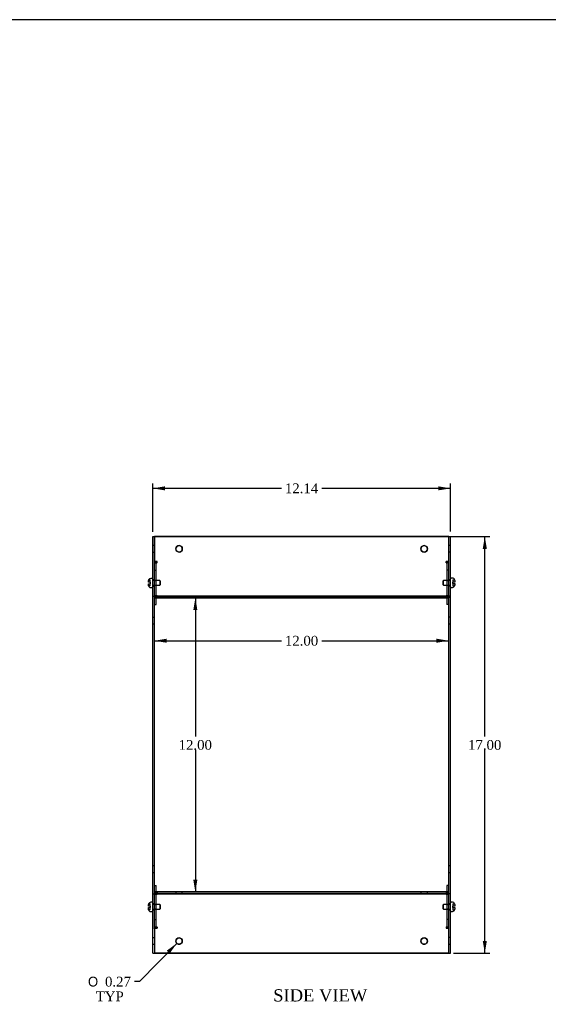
# Model space of a CAD drawing. Header units: inches. Extents: x 0.2 to 89.8, y -0.5 to 59.8.
# Tile 6 of 8: x 45 to 66.6, y 19.6 to 59.8. Entities that reach past the tile are written whole.
import ezdxf
from ezdxf.enums import TextEntityAlignment as Align
from ezdxf.lldxf.tags import DXFTag

# ---------------------------------------------------------------- set-up
doc = ezdxf.new("R2010")
doc.units = ezdxf.units.IN
doc.header["$MEASUREMENT"] = 0
for name, color, linetype in [('COM55579-6', 7, 'Continuous'), ('COM55580-6', 7, 'Continuous'), ('Default', 7, 'Continuous'), ('SCS19491', 7, 'Continuous')]:
    doc.layers.add(name, color=color, linetype=linetype)
doc.styles.add('SEACAD_Solid_Edge_ANSI1_Symbols', font='txt')
doc.styles.add('SEACAD_Times_New_Roman', font='times.ttf')
tags = doc.linetypes.add('HIDDEN2', pattern=[0.1875, 0.125, -0.0625]).pattern_tags.tags
tags[6:7] = [DXFTag(74, 4), DXFTag(75, 0), DXFTag(340, '0'), DXFTag(46, 0.0), DXFTag(50, 0.0), DXFTag(44, 0.0), DXFTag(45, 0.0)]
tags[4:5] = [DXFTag(74, 4), DXFTag(75, 0), DXFTag(340, '0'), DXFTag(46, 0.0), DXFTag(50, 0.0), DXFTag(44, 0.0), DXFTag(45, 0.0)]
doc.dimstyles.new('HAMMOND_(STH_-_66x44)', dxfattribs={"dimtxt": 0.4, "dimasz": 0.5, "dimexe": 0.2, "dimexo": 0.2, "dimgap": 0.1, "dimtad": 0, "dimtih": 1, "dimtoh": 1, "dimzin": 0, "dimdsep": 46, "dimtxsty": 'SEACAD_Times_New_Roman', "dimblk1": '_SE_FILLED', "dimblk2": '_SE_FILLED', "dimsah": 1, "dimcen": 0.2, "dimadec": 0, "dimazin": 0, "dimtfac": 0.8, "dimtofl": 0, "dimtmove": 0, "dimatfit": 3, "dimfxl": 1, "dimtolj": 1, "dimtzin": 0, "dimarcsym": 0})

# ---------------------------------------------------------------- blocks, each defined once
blk = doc.blocks.new('SE6')
at = {"layer": 'COM55579-6', "color": 7, "linetype": 'Continuous'}
for p, q in [((50.457, 38.693), (50.529, 38.693)), ((50.457, 37.704), (50.457, 38.693)), ((50.529, 37.704), (50.529, 38.693)), ((62.529, 38.7), (62.601, 38.7)), ((62.529, 38.693), (62.529, 38.7)), ((62.601, 37.711), (62.601, 38.7)), ((50.457, 37.684), (50.457, 37.704)), ((50.457, 36.274), (50.457, 37.684)), ((50.529, 37.684), (50.529, 37.704)), ((50.529, 36.274), (50.529, 37.684)), ((62.529, 37.69), (62.529, 37.708)), ((62.529, 36.28), (62.529, 37.69)), ((62.601, 37.69), (62.601, 37.711)), ((62.601, 36.28), (62.601, 37.69)), ((50.457, 36.265), (50.457, 36.274)), ((50.457, 24.121), (50.457, 36.265)), ((50.457, 36.265), (50.529, 36.265)), ((50.529, 36.265), (50.529, 36.274)), ((50.529, 24.121), (50.529, 36.265)), ((62.529, 36.272), (62.529, 36.28)), ((62.529, 24.193), (62.529, 36.272)), ((62.529, 36.272), (62.601, 36.272)), ((62.601, 36.272), (62.601, 36.28)), ((62.601, 24.128), (62.601, 36.272)), ((50.457, 24.121), (50.529, 24.121)), ((50.457, 24.113), (50.457, 24.121)), ((50.457, 22.703), (50.457, 24.113)), ((50.529, 24.113), (50.529, 24.121)), ((50.529, 22.703), (50.529, 24.113)), ((62.529, 24.128), (62.601, 24.128)), ((62.529, 22.711), (62.529, 24.111)), ((62.601, 24.119), (62.601, 24.128)), ((62.601, 22.709), (62.601, 24.119)), ((50.457, 22.682), (50.457, 22.703)), ((50.457, 21.693), (50.457, 22.682)), ((50.529, 22.685), (50.529, 22.703)), ((62.601, 22.688), (62.601, 22.709)), ((62.601, 21.7), (62.601, 22.688)), ((50.457, 21.693), (50.529, 21.693)), ((50.529, 21.693), (50.529, 21.693)), ((62.529, 21.7), (62.601, 21.7))]:
    blk.add_line(p, q, dxfattribs=at)
at = {"layer": 'COM55579-6', "color": 7, "linetype": 'HIDDEN2'}
for p, q in [((50.529, 38.326), (50.457, 38.326)), ((62.601, 38.333), (62.529, 38.333)), ((50.457, 38.06), (50.529, 38.06)), ((62.529, 38.067), (62.601, 38.067)), ((50.529, 36.927), (50.457, 36.927)), ((50.457, 36.677), (50.529, 36.677)), ((62.601, 36.933), (62.529, 36.933)), ((62.529, 36.683), (62.601, 36.683)), ((50.529, 35.398), (50.457, 35.398)), ((62.601, 35.405), (62.529, 35.405)), ((50.457, 35.132), (50.529, 35.132)), ((62.529, 35.139), (62.601, 35.139)), ((50.529, 25.254), (50.457, 25.254)), ((50.457, 24.988), (50.529, 24.988)), ((62.601, 25.261), (62.529, 25.261)), ((62.529, 24.995), (62.601, 24.995)), ((50.529, 23.709), (50.457, 23.709)), ((62.601, 23.716), (62.529, 23.716)), ((50.457, 23.459), (50.529, 23.459)), ((62.529, 23.466), (62.601, 23.466)), ((50.529, 22.326), (50.457, 22.326)), ((62.601, 22.333), (62.529, 22.333)), ((50.457, 22.06), (50.529, 22.06)), ((62.529, 22.067), (62.601, 22.067))]:
    blk.add_line(p, q, dxfattribs=at)
at = {"layer": 'COM55580-6', "color": 7, "linetype": 'HIDDEN2'}
for p, q in [((50.529, 38.693), (62.529, 38.693)), ((50.637, 37.675), (50.529, 37.675)), ((50.637, 37.624), (50.535, 37.624)), ((50.637, 37.624), (50.535, 37.624)), ((50.601, 36.2), (50.601, 37.599)), ((50.637, 37.624), (50.637, 37.675)), ((50.637, 37.624), (50.637, 37.624)), ((50.637, 37.624), (50.637, 37.624)), ((62.529, 37.675), (62.421, 37.675)), ((62.421, 37.624), (62.421, 37.675)), ((62.523, 37.624), (62.421, 37.624)), ((62.421, 37.624), (62.421, 37.624)), ((62.421, 37.624), (62.421, 37.624)), ((62.523, 37.624), (62.421, 37.624)), ((62.457, 37.599), (62.457, 36.2)), ((50.529, 37.322), (50.601, 37.322)), ((50.529, 37.322), (50.601, 37.322)), ((62.529, 37.322), (62.457, 37.322)), ((62.529, 37.322), (62.457, 37.322)), ((50.601, 36.884), (50.529, 36.884)), ((50.601, 36.884), (50.529, 36.884)), ((50.529, 36.714), (50.601, 36.714)), ((50.529, 36.714), (50.601, 36.714)), ((62.529, 36.884), (62.457, 36.884)), ((62.529, 36.884), (62.457, 36.884)), ((62.457, 36.714), (62.529, 36.714)), ((62.457, 36.714), (62.529, 36.714)), ((50.637, 36.276), (50.529, 36.276)), ((62.529, 36.265), (50.529, 36.265)), ((50.637, 36.225), (50.529, 36.225)), ((50.637, 36.225), (50.529, 36.225)), ((50.601, 36.193), (50.529, 36.193)), ((50.601, 36.193), (50.601, 36.2)), ((50.637, 36.225), (50.637, 36.276)), ((50.637, 36.225), (50.637, 36.225)), ((50.637, 36.225), (50.637, 36.225)), ((51.396, 36.265), (51.396, 36.193)), ((51.396, 36.193), (51.396, 36.193)), ((51.662, 36.193), (51.662, 36.265)), ((51.662, 36.193), (51.662, 36.193)), ((61.396, 36.265), (61.396, 36.193)), ((61.396, 36.193), (61.396, 36.193)), ((61.662, 36.193), (61.662, 36.265)), ((61.662, 36.193), (61.662, 36.193)), ((62.529, 36.276), (62.421, 36.276)), ((62.421, 36.225), (62.421, 36.276)), ((62.529, 36.225), (62.421, 36.225)), ((62.421, 36.225), (62.421, 36.225)), ((62.421, 36.225), (62.421, 36.225)), ((62.529, 36.225), (62.421, 36.225)), ((62.457, 36.2), (62.457, 36.193)), ((62.529, 36.193), (62.457, 36.193)), ((50.529, 24.464), (50.601, 24.464)), ((50.529, 24.193), (62.529, 24.193)), ((50.637, 24.162), (50.529, 24.162)), ((50.529, 24.161), (50.637, 24.161)), ((50.529, 24.121), (62.529, 24.121)), ((50.529, 24.111), (50.637, 24.111)), ((50.601, 24.187), (50.601, 24.193)), ((50.601, 22.788), (50.601, 24.187)), ((50.637, 24.162), (50.637, 24.111)), ((50.637, 24.111), (50.637, 24.11)), ((51.396, 24.193), (51.396, 24.121)), ((51.396, 24.121), (51.396, 24.121)), ((51.662, 24.121), (51.662, 24.193)), ((51.662, 24.121), (51.662, 24.121)), ((61.396, 24.193), (61.396, 24.121)), ((61.396, 24.121), (61.396, 24.121)), ((61.662, 24.121), (61.662, 24.193)), ((61.662, 24.121), (61.662, 24.121)), ((62.529, 24.162), (62.421, 24.162)), ((62.421, 24.162), (62.421, 24.111)), ((62.421, 24.161), (62.529, 24.161)), ((62.421, 24.111), (62.529, 24.111)), ((62.421, 24.111), (62.421, 24.11)), ((62.529, 24.464), (62.457, 24.464)), ((62.457, 24.193), (62.457, 24.187)), ((62.457, 24.187), (62.457, 22.788)), ((50.601, 23.673), (50.529, 23.673)), ((50.601, 23.673), (50.529, 23.673)), ((50.529, 23.503), (50.601, 23.503)), ((50.529, 23.503), (50.601, 23.503)), ((62.529, 23.673), (62.457, 23.673)), ((62.529, 23.673), (62.457, 23.673)), ((62.457, 23.503), (62.529, 23.503)), ((62.457, 23.503), (62.529, 23.503)), ((50.529, 23.065), (50.601, 23.065)), ((50.529, 23.065), (50.601, 23.065)), ((62.529, 23.065), (62.457, 23.065)), ((62.529, 23.065), (62.457, 23.065)), ((50.529, 22.762), (50.637, 22.762)), ((50.529, 22.711), (50.637, 22.711)), ((50.637, 22.762), (50.535, 22.762)), ((50.601, 22.788), (50.601, 22.788)), ((50.637, 22.762), (50.637, 22.711)), ((50.637, 22.711), (50.637, 22.711)), ((62.421, 22.762), (62.529, 22.762)), ((62.523, 22.762), (62.421, 22.762)), ((62.421, 22.762), (62.421, 22.711)), ((62.421, 22.711), (62.421, 22.711)), ((62.421, 22.711), (62.529, 22.711)), ((62.457, 22.788), (62.457, 22.788))]:
    blk.add_line(p, q, dxfattribs=at)
at = {"layer": 'COM55580-6', "color": 7, "linetype": 'Continuous'}
for p, q in [((62.529, 38.693), (50.529, 38.693)), ((50.529, 38.693), (50.529, 37.704)), ((62.529, 37.708), (62.529, 38.693)), ((50.637, 37.675), (50.529, 37.675)), ((50.535, 37.624), (50.529, 37.624)), ((50.535, 37.624), (50.529, 37.624)), ((50.637, 37.675), (50.637, 37.675)), ((62.529, 37.675), (62.421, 37.675)), ((62.421, 37.675), (62.421, 37.675)), ((62.529, 37.624), (62.523, 37.624)), ((62.529, 37.624), (62.523, 37.624)), ((50.637, 36.276), (50.529, 36.276)), ((50.529, 36.265), (50.529, 36.265)), ((50.529, 36.265), (62.529, 36.265)), ((50.529, 36.193), (62.529, 36.193)), ((62.457, 36.193), (50.601, 36.193)), ((50.601, 35.922), (50.601, 36.193)), ((50.637, 36.276), (50.637, 36.276)), ((62.529, 36.276), (62.421, 36.276)), ((62.421, 36.276), (62.421, 36.276)), ((62.457, 36.193), (62.457, 35.922)), ((62.529, 36.265), (62.529, 36.193)), ((50.529, 35.922), (50.601, 35.922)), ((50.529, 35.922), (50.601, 35.922)), ((50.601, 35.922), (50.601, 35.922)), ((62.529, 35.922), (62.457, 35.922)), ((62.457, 35.922), (62.457, 35.922)), ((62.529, 35.922), (62.457, 35.922)), ((50.529, 24.464), (50.601, 24.464)), ((62.529, 24.193), (50.529, 24.193)), ((50.529, 24.121), (50.529, 24.193)), ((62.529, 24.121), (50.529, 24.121)), ((50.637, 24.111), (50.529, 24.111)), ((50.601, 24.193), (50.601, 24.464)), ((50.637, 24.111), (50.637, 24.111)), ((62.529, 24.111), (62.421, 24.111)), ((62.421, 24.111), (62.421, 24.111)), ((62.457, 24.464), (62.457, 24.193)), ((62.529, 24.464), (62.457, 24.464)), ((62.529, 24.121), (62.529, 24.193)), ((62.529, 24.111), (62.529, 24.121)), ((50.535, 22.762), (50.529, 22.762)), ((50.637, 22.711), (50.529, 22.711)), ((50.529, 22.685), (50.529, 21.693)), ((50.637, 22.711), (50.637, 22.711)), ((62.529, 22.711), (62.421, 22.711)), ((62.421, 22.711), (62.421, 22.711)), ((62.529, 22.762), (62.523, 22.762)), ((62.529, 22.686), (62.529, 22.711)), ((62.529, 21.693), (62.529, 22.686)), ((62.529, 21.693), (50.529, 21.693)), ((50.529, 21.693), (62.529, 21.693)), ((62.529, 21.693), (62.529, 21.693))]:
    blk.add_line(p, q, dxfattribs=at)
for centre in [(51.529, 38.193), (61.529, 38.193), (51.529, 22.193), (61.529, 22.193)]:
    blk.add_circle(centre, 0.133, dxfattribs=at)
for centre, start, end in [((51.529, 38.193), 0.0292, 179.9708), ((61.529, 38.193), 0, 180.0656), ((61.529, 38.193), 359.9297, 0), ((51.529, 22.193), 0.0287, 179.9711), ((61.529, 22.193), 0.0359, 179.9644)]:
    blk.add_arc(centre, 0.133, start, end, dxfattribs=at)
at = {"layer": 'COM55580-6', "color": 7, "linetype": 'HIDDEN2'}
for centre, start, end in [((51.529, 38.193), 179.9708, 0), ((51.529, 38.193), 0, 0.0292), ((61.529, 38.193), 180.0656, 359.9297), ((51.529, 22.193), 179.9711, 0), ((51.529, 22.193), 0, 0.0287), ((61.529, 22.193), 179.9644, 0), ((61.529, 22.193), 0, 0.0359)]:
    blk.add_arc(centre, 0.133, start, end, dxfattribs=at)
for centre, major_axis, start_param, end_param in [((50.637, 37.599), (0.108, 0), 1.570796, 3.141593), ((50.637, 37.599), (0.036, 0), 1.570796, 3.141593), ((50.637, 37.599), (-0.036, 0), 4.712389, 6.283185), ((62.421, 37.599), (0.108, 0), 0, 1.570796), ((62.421, 37.599), (0.036, 0), 0, 1.570796), ((62.421, 37.599), (-0.036, 0), 3.141593, 4.712389), ((50.637, 36.199), (-0.108, 0), 4.712389, 6.283185), ((50.637, 36.2), (0.108, 0), 1.608984, 3.141593), ((50.637, 36.199), (-0.036, 0), 4.712389, 6.283185), ((50.637, 36.2), (0.036, 0), 1.570796, 3.141593), ((62.421, 36.199), (-0.108, 0), 3.141593, 4.712389), ((62.421, 36.199), (-0.036, 0), 3.141593, 4.712389), ((62.421, 36.2), (0.036, 0), 0, 1.570796), ((62.421, 36.2), (0.108, 0), 0, 1.532608), ((50.637, 24.187), (0.108, 0), 3.141593, 4.712389), ((50.637, 24.187), (-0.108, 0), 0, 1.532608), ((50.637, 24.187), (0.036, 0), 3.141593, 4.712389), ((50.637, 24.187), (-0.036, 0), 0, 1.570796), ((62.421, 24.187), (0.108, 0), 4.712389, 6.283185), ((62.421, 24.187), (0.036, 0), 4.712389, 6.283185), ((62.421, 24.187), (-0.036, 0), 1.570796, 3.141593), ((62.421, 24.187), (-0.108, 0), 1.608984, 3.141593), ((50.637, 22.788), (-0.108, 0), 0.338726, 1.570796), ((50.637, 22.788), (-0.036, 0), 0, 1.570796), ((50.637, 22.788), (0.036, 0), 3.141593, 4.712389), ((62.421, 22.788), (-0.036, 0), 1.570796, 3.141593), ((62.421, 22.788), (0.036, 0), 4.712389, 6.283185), ((62.421, 22.788), (-0.108, 0), 1.570796, 2.802867)]:
    blk.add_ellipse(centre, major_axis=major_axis, ratio=0.707107, start_param=start_param, end_param=end_param, dxfattribs=at)
at = {"layer": 'COM55580-6', "color": 7, "linetype": 'Continuous'}
for centre, major_axis, start_param, end_param in [((50.637, 37.599), (-0.108, 0), 4.712389, 6.283185), ((62.421, 37.599), (-0.108, 0), 3.141593, 4.712389), ((50.637, 36.2), (0.108, 0), 1.570796, 1.608984), ((62.421, 36.2), (0.108, 0), 1.532608, 1.570796), ((50.637, 24.187), (-0.108, 0), 1.532608, 1.570796), ((62.421, 24.187), (-0.108, 0), 1.570796, 1.608984), ((50.637, 22.788), (-0.108, 0), 0, 0.338726), ((50.637, 22.788), (0.108, 0), 3.141593, 4.712389), ((62.421, 22.788), (0.108, 0), 4.712389, 6.283185), ((62.421, 22.788), (-0.108, 0), 2.802867, 3.141593)]:
    blk.add_ellipse(centre, major_axis=major_axis, ratio=0.707107, start_param=start_param, end_param=end_param, dxfattribs=at)
at = {"layer": 'SCS19491', "color": 7, "linetype": 'Continuous'}
for p, q in [((50.432, 36.989), (50.372, 36.989)), ((62.686, 36.996), (62.626, 36.996)), ((50.282, 36.832), (50.282, 36.897)), ((50.357, 36.832), (50.282, 36.832)), ((50.282, 36.772), (50.357, 36.772)), ((50.282, 36.709), (50.282, 36.772)), ((50.286, 36.683), (50.282, 36.709)), ((50.286, 36.681), (50.286, 36.683)), ((50.287, 36.926), (50.288, 36.924)), ((50.357, 36.832), (50.357, 36.772)), ((50.372, 36.614), (50.432, 36.614)), ((62.626, 36.621), (62.686, 36.621)), ((62.701, 36.778), (62.701, 36.838)), ((62.776, 36.838), (62.701, 36.838)), ((62.701, 36.778), (62.776, 36.778)), ((62.772, 36.684), (62.771, 36.687)), ((62.772, 36.929), (62.773, 36.928)), ((62.773, 36.928), (62.776, 36.901)), ((62.776, 36.901), (62.776, 36.838)), ((62.776, 36.778), (62.776, 36.713)), ((50.287, 23.709), (50.288, 23.706)), ((50.432, 23.772), (50.372, 23.772)), ((62.686, 23.778), (62.626, 23.778)), ((62.771, 23.714), (62.771, 23.713)), ((62.771, 23.713), (62.776, 23.68)), ((50.282, 23.614), (50.282, 23.68)), ((50.357, 23.614), (50.282, 23.614)), ((50.282, 23.554), (50.357, 23.554)), ((50.282, 23.491), (50.282, 23.554)), ((50.286, 23.465), (50.282, 23.491)), ((50.286, 23.464), (50.286, 23.465)), ((50.357, 23.614), (50.357, 23.554)), ((50.372, 23.397), (50.432, 23.397)), ((62.626, 23.403), (62.686, 23.403)), ((62.701, 23.561), (62.701, 23.621)), ((62.776, 23.621), (62.701, 23.621)), ((62.701, 23.561), (62.776, 23.561)), ((62.772, 23.469), (62.773, 23.471)), ((62.776, 23.68), (62.776, 23.686)), ((62.776, 23.68), (62.776, 23.621)), ((62.776, 23.561), (62.776, 23.498))]:
    blk.add_line(p, q, dxfattribs=at)
at = {"layer": 'SCS19491', "color": 7, "linetype": 'HIDDEN2'}
for p, q in [((50.288, 36.924), (50.282, 36.892)), ((50.357, 36.683), (50.286, 36.683)), ((50.287, 36.68), (50.286, 36.681)), ((50.357, 36.926), (50.287, 36.926)), ((50.357, 36.68), (50.287, 36.68)), ((50.357, 36.924), (50.288, 36.924)), ((50.357, 36.832), (50.357, 36.926)), ((50.357, 36.683), (50.357, 36.772)), ((50.357, 36.68), (50.357, 36.683)), ((50.74, 36.897), (50.457, 36.897)), ((50.457, 36.707), (50.74, 36.707)), ((50.74, 36.897), (50.74, 36.707)), ((50.77, 36.867), (50.74, 36.897)), ((50.74, 36.707), (50.77, 36.737)), ((50.77, 36.737), (50.77, 36.867)), ((62.319, 36.903), (62.289, 36.873)), ((62.289, 36.873), (62.289, 36.743)), ((62.289, 36.743), (62.319, 36.713)), ((62.319, 36.713), (62.319, 36.903)), ((62.601, 36.903), (62.319, 36.903)), ((62.319, 36.713), (62.601, 36.713)), ((62.701, 36.932), (62.772, 36.932)), ((62.701, 36.932), (62.701, 36.93)), ((62.701, 36.93), (62.772, 36.93)), ((62.701, 36.93), (62.701, 36.928)), ((62.701, 36.928), (62.701, 36.838)), ((62.701, 36.928), (62.773, 36.928)), ((62.701, 36.778), (62.701, 36.684)), ((62.701, 36.689), (62.773, 36.689)), ((62.701, 36.687), (62.771, 36.687)), ((62.701, 36.684), (62.772, 36.684)), ((62.772, 36.932), (62.771, 36.932)), ((62.771, 36.93), (62.776, 36.898)), ((62.771, 36.687), (62.776, 36.719)), ((62.771, 36.687), (62.772, 36.687)), ((62.772, 36.93), (62.772, 36.929)), ((62.772, 36.687), (62.772, 36.688)), ((62.776, 36.901), (62.776, 36.903)), ((50.288, 23.706), (50.282, 23.674)), ((50.357, 23.709), (50.287, 23.709)), ((50.357, 23.706), (50.288, 23.706)), ((50.357, 23.614), (50.357, 23.709)), ((62.701, 23.715), (62.772, 23.715)), ((62.701, 23.715), (62.701, 23.713)), ((62.701, 23.713), (62.701, 23.621)), ((62.701, 23.713), (62.771, 23.713)), ((62.772, 23.715), (62.771, 23.714)), ((50.357, 23.465), (50.286, 23.465)), ((50.287, 23.463), (50.286, 23.464)), ((50.357, 23.463), (50.287, 23.463)), ((50.357, 23.465), (50.357, 23.554)), ((50.357, 23.463), (50.357, 23.465)), ((50.74, 23.679), (50.457, 23.679)), ((50.457, 23.489), (50.74, 23.489)), ((50.74, 23.679), (50.74, 23.489)), ((50.77, 23.649), (50.74, 23.679)), ((50.74, 23.489), (50.77, 23.519)), ((50.77, 23.519), (50.77, 23.649)), ((62.319, 23.686), (62.289, 23.656)), ((62.289, 23.656), (62.289, 23.526)), ((62.289, 23.526), (62.319, 23.496)), ((62.319, 23.496), (62.319, 23.686)), ((62.601, 23.686), (62.319, 23.686)), ((62.319, 23.496), (62.601, 23.496)), ((62.701, 23.561), (62.701, 23.469)), ((62.701, 23.471), (62.773, 23.471)), ((62.701, 23.469), (62.772, 23.469)), ((62.776, 23.498), (62.776, 23.498))]:
    blk.add_line(p, q, dxfattribs=at)
at = {"layer": 'SCS19491', "color": 7, "linetype": 'Continuous'}
for centre, radius, start, end in [((50.372, 36.899), 0.09, 90, 163.2208), ((50.432, 36.964), 0.025, 0, 90), ((62.626, 36.971), 0.025, 90, 180), ((62.686, 36.906), 0.09, 14.9913, 90), ((50.376, 36.897), 0.0938, 162.0854, 180.0791), ((50.372, 36.704), 0.09, 194.9913, 270), ((50.432, 36.639), 0.025, 270, 0), ((62.626, 36.646), 0.025, 180, 270), ((62.686, 36.711), 0.09, 270, 343.2208), ((62.682, 36.713), 0.0938, 342.0854, 0.0791), ((62.686, 36.711), 0.09, 343.2208, 345.0335), ((50.376, 23.68), 0.0938, 162.0854, 180.0791), ((50.372, 23.682), 0.09, 90, 163.2208), ((50.432, 23.747), 0.025, 0, 90), ((62.626, 23.753), 0.025, 90, 180), ((62.686, 23.688), 0.09, 16.8119, 90), ((62.682, 23.686), 0.0938, 359.9209, 17.9146), ((50.372, 23.487), 0.09, 194.9913, 270), ((50.432, 23.422), 0.025, 270, 0), ((62.626, 23.428), 0.025, 180, 270), ((62.686, 23.493), 0.09, 270, 345.0335), ((62.678, 23.498), 0.0981, 342.7336, 0.1206)]:
    blk.add_arc(centre, radius, start, end, dxfattribs=at)
blk = doc.blocks.new('DMBLK7420')
at = {"layer": 'Default', "linetype": 'Continuous', "transparency": 16777216}
for points in [[(64.086, 38.193), (64.003, 38.693), (63.92, 38.193)], [(64.086, 22.193), (63.92, 22.193), (64.003, 21.693)]]:
    blk.add_hatch(color=7, dxfattribs=at).paths.add_polyline_path(points)
at = {"layer": 'Default', "color": 7, "linetype": 'Continuous', "transparency": 16777216}
for p, q in [((56.729, 38.693), (64.203, 38.693)), ((64.003, 30.533), (64.003, 38.693)), ((64.003, 21.693), (64.003, 29.993)), ((62.729, 21.693), (64.203, 21.693))]:
    blk.add_line(p, q, dxfattribs=at)
at = {"layer": 'Default', "color": 7, "linetype": 'Continuous', "transparency": 16777216, "style": 'SEACAD_Times_New_Roman'}
blk.add_text('17.00', height=0.4, dxfattribs=at).set_placement((63.32, 30.393), align=Align.TOP_LEFT)
blk = doc.blocks.new('_SE_FILLED')
at = {"color": 0}
blk.add_line((0, 0), (-1, 0), dxfattribs=at)
blk.add_solid([(0, 0), (-1, -0.1665), (-1, 0.1665), (0, 0)], dxfattribs=at)
blk = doc.blocks.new('DMBLK7422')
at = {"layer": 'Default', "linetype": 'Continuous', "transparency": 16777216}
for points in [[(50.957, 40.744), (50.457, 40.661), (50.957, 40.578)], [(62.101, 40.744), (62.101, 40.578), (62.601, 40.661)]]:
    blk.add_hatch(color=7, dxfattribs=at).paths.add_polyline_path(points)
at = {"layer": 'Default', "color": 7, "linetype": 'Continuous', "transparency": 16777216}
for p, q in [((50.457, 38.893), (50.457, 40.861)), ((55.707, 40.661), (50.457, 40.661)), ((62.601, 40.661), (57.352, 40.661)), ((62.601, 38.9), (62.601, 40.861))]:
    blk.add_line(p, q, dxfattribs=at)
at = {"layer": 'Default', "color": 7, "linetype": 'Continuous', "transparency": 16777216, "style": 'SEACAD_Times_New_Roman'}
blk.add_text('12.14', height=0.4, dxfattribs=at).set_placement((55.847, 40.861), align=Align.TOP_LEFT)
blk = doc.blocks.new('DMBLK7442')
at = {"layer": 'Default', "linetype": 'Continuous', "transparency": 16777216}
blk.add_hatch(color=7, dxfattribs=at).paths.add_polyline_path([(51.147, 21.682), (51.436, 22.098), (51.027, 21.799)])
at = {"layer": 'Default', "color": 7, "linetype": 'Continuous', "transparency": 16777216}
for p, q in [((51.436, 22.098), (49.911, 20.536)), ((49.911, 20.536), (49.711, 20.536))]:
    blk.add_line(p, q, dxfattribs=at)
for s, style, p in [('O', 'SEACAD_Solid_Edge_ANSI1_Symbols', (47.813, 20.736)), ('0.27', 'SEACAD_Times_New_Roman', (48.509, 20.736)), ('TYP', 'SEACAD_Times_New_Roman', (48.132, 20.136))]:
    blk.add_text(s, height=0.4, dxfattribs=dict(at, style=style)).set_placement(p, align=Align.TOP_LEFT)
blk = doc.blocks.new('DMBLK7446')
at = {"layer": 'Default', "linetype": 'Continuous', "transparency": 16777216}
for points in [[(52.277, 35.693), (52.194, 36.193), (52.111, 35.693)], [(52.277, 24.693), (52.111, 24.693), (52.194, 24.193)]]:
    blk.add_hatch(color=7, dxfattribs=at).paths.add_polyline_path(points)
at = {"layer": 'Default', "color": 7, "linetype": 'Continuous', "transparency": 16777216}
for p, q in [((52.194, 36.193), (52.194, 30.533)), ((52.194, 29.993), (52.194, 24.193))]:
    blk.add_line(p, q, dxfattribs=at)
at = {"layer": 'Default', "color": 7, "linetype": 'Continuous', "transparency": 16777216, "style": 'SEACAD_Times_New_Roman'}
blk.add_text('12.00', height=0.4, dxfattribs=at).set_placement((51.512, 30.393), align=Align.TOP_LEFT)
blk = doc.blocks.new('DMBLK7447')
at = {"layer": 'Default', "linetype": 'Continuous', "transparency": 16777216}
for points in [[(51.029, 34.361), (51.029, 34.527), (50.529, 34.444)], [(62.029, 34.361), (62.529, 34.444), (62.029, 34.527)]]:
    blk.add_hatch(color=7, dxfattribs=at).paths.add_polyline_path(points)
at = {"layer": 'Default', "color": 7, "linetype": 'Continuous', "transparency": 16777216}
for p, q in [((50.529, 34.444), (55.707, 34.444)), ((57.352, 34.444), (62.529, 34.444))]:
    blk.add_line(p, q, dxfattribs=at)
at = {"layer": 'Default', "color": 7, "linetype": 'Continuous', "transparency": 16777216, "style": 'SEACAD_Times_New_Roman'}
blk.add_text('12.00', height=0.4, dxfattribs=at).set_placement((55.847, 34.644), align=Align.TOP_LEFT)
blk = doc.blocks.new('BORDER')
at = {"layer": 'Default', "color": 7, "linetype": 'Continuous'}
blk.add_line((0, 27.86), (-41.86, 27.86), dxfattribs=at)

msp = doc.modelspace()

# ---------------------------------------------------------------- block references
at = {"layer": 'Default', "color": 7, "xscale": 2.14, "yscale": 2.14, "zscale": 2.14}
msp.add_blockref('BORDER', (89.818, 0.161), dxfattribs=at)
at = {"layer": 'Default'}
msp.add_blockref('SE6', (0, 0), dxfattribs=at)

# ---------------------------------------------------------------- texts
at = {"layer": 'Default', "color": 7, "linetype": 'Continuous', "style": 'SEACAD_Times_New_Roman'}
msp.add_text('SIDE VIEW', height=0.5, dxfattribs=at).set_placement((55.372, 20.226), align=Align.TOP_LEFT)

# ---------------------------------------------------------------- dimensions: what is measured, and where the dimension line sits
at = {"layer": 'Default', "color": 7, "linetype": 'Continuous'}
for base, p1, p2, angle, picture, middle, dimtype in [((62.601, 40.661), (62.601, 38.7), (50.457, 38.693), 180.03, 'DMBLK7422', (56.529, 40.661), 161), ((64.003, 38.693), (62.529, 21.693), (56.529, 38.693), 90, 'DMBLK7420', (64.003, 30.193), 160), ((50.529, 34.444), (50.529, 36.265), (62.529, 36.272), 0.0304, 'DMBLK7447', (56.529, 34.444), 161), ((52.194, 36.193), (50.529, 36.193), (50.529, 24.193), 270, 'DMBLK7446', (52.194, 30.193), 161)]:
    dim = msp.add_linear_dim(base=base, p1=p1, p2=p2, angle=angle, text='\\A1;<>', dimstyle='HAMMOND_(STH_-_66x44)', dxfattribs=at)
    dim.commit()
    dim.dimension.update_dxf_attribs({"geometry": picture, "text_midpoint": middle, "dimtype": dimtype})
dim = msp.add_diameter_dim_2p(p1=(51.622, 22.288), p2=(51.436, 22.098), text='\\A1;<>\\PTYP', dimstyle='HAMMOND_(STH_-_66x44)', dxfattribs=at)
dim.commit()
dim.dimension.update_dxf_attribs({"geometry": 'DMBLK7442', "text_midpoint": (49.711, 20.536), "dimtype": 163})

doc.saveas('drawing.dxf')
